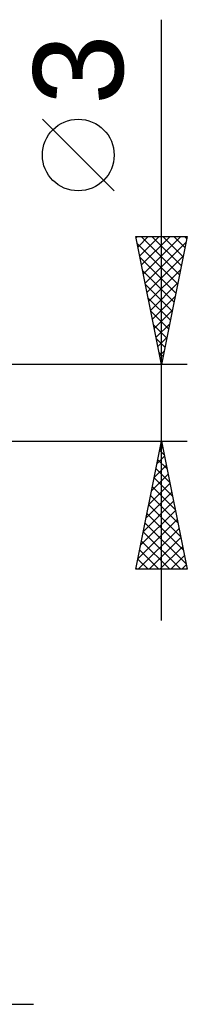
# Model space of a CAD drawing. Header units: millimetres. Extents: x -53 to 76, y -37 to 40.
# Tile 4 of 5: x 32.47 to 39, y -23.5 to 14.97. Entities that reach past the tile are written whole.
import ezdxf
from ezdxf.enums import TextEntityAlignment as Align

# ---------------------------------------------------------------- set-up
doc = ezdxf.new("R2010")
doc.units = ezdxf.units.MM
doc.header["$LTSCALE"] = 4.55
doc.layers.add('2', color=7, linetype='CONTINUOUS')
doc.styles.get("Standard").update_dxf_attribs({"font": 'Monospac821 BT'})

msp = doc.modelspace()

# ---------------------------------------------------------------- linework, layer by layer
at = {"layer": '2', "color": 7, "linetype": 'CONTINUOUS', "lineweight": 25}
for p, q in [((38, -8.5), (38, 14.975)), ((36.15, 8.287), (33.35, 11.088)), ((38, 1.5), (37, 6.5)), ((37, 6.5), (39, 6.5)), ((37.009, 6.453), (37.057, 6.5)), ((37.056, 6.219), (38.629, 4.646)), ((37.08, 6.099), (37.481, 6.5)), ((37.151, 5.746), (37.905, 6.5)), ((37.199, 6.5), (38.7, 4.999)), ((37.222, 5.392), (38.33, 6.5)), ((37.292, 5.038), (38.754, 6.5)), ((37.363, 4.685), (38.955, 6.277)), ((37.623, 6.5), (38.771, 5.353)), ((39, 6.5), (38, 1.5)), ((38.048, 6.5), (38.841, 5.706)), ((38.472, 6.5), (38.912, 6.06)), ((38.896, 6.5), (38.983, 6.414)), ((37.162, 5.688), (38.558, 4.292)), ((37.434, 4.331), (38.849, 5.747)), ((37.268, 5.158), (38.488, 3.939)), ((37.504, 3.978), (38.743, 5.217)), ((37.374, 4.628), (38.417, 3.585)), ((37.575, 3.624), (38.637, 4.686)), ((37.481, 4.097), (38.346, 3.232)), ((37.646, 3.271), (38.531, 4.156)), ((37.587, 3.567), (38.276, 2.878)), ((37.717, 2.917), (38.425, 3.626)), ((37.787, 2.564), (38.319, 3.095)), ((37.693, 3.037), (38.205, 2.524)), ((37.799, 2.506), (38.134, 2.171)), ((37.858, 2.21), (38.213, 2.565)), ((37.905, 1.976), (38.063, 1.817)), ((37.929, 1.856), (38.107, 2.035)), ((39, 1.5), (26, 1.5)), ((37.999, 1.503), (38.001, 1.504)), ((26, -1.5), (39, -1.5)), ((37, -6.5), (38, -1.5)), ((37.998, -1.511), (38.003, -1.517)), ((38, -1.5), (39, -6.5)), ((37.927, -1.865), (38.109, -2.047)), ((37.933, -1.836), (38.045, -1.724)), ((37.827, -2.366), (38.115, -2.077)), ((37.856, -2.218), (38.215, -2.577)), ((37.721, -2.896), (38.186, -2.431)), ((37.786, -2.572), (38.322, -3.108)), ((37.615, -3.427), (38.257, -2.785)), ((37.715, -2.925), (38.428, -3.638)), ((37.509, -3.957), (38.328, -3.138)), ((37.644, -3.279), (38.534, -4.168)), ((37.296, -5.018), (38.469, -3.845)), ((37.403, -4.487), (38.398, -3.492)), ((37.574, -3.632), (38.64, -4.699)), ((37.19, -5.548), (38.54, -4.199)), ((37.503, -3.986), (38.746, -5.229)), ((37.084, -6.078), (38.61, -4.552)), ((37.432, -4.34), (38.852, -5.759)), ((37.087, -6.5), (38.681, -4.906)), ((37.361, -4.693), (38.958, -6.29)), ((37.291, -5.047), (38.744, -6.5)), ((37.511, -6.5), (38.752, -5.259)), ((37.149, -5.754), (37.896, -6.5)), ((37.22, -5.4), (38.32, -6.5)), ((37.936, -6.5), (38.823, -5.613)), ((37.079, -6.107), (37.471, -6.5)), ((38.36, -6.5), (38.893, -5.966)), ((39, -6.5), (37, -6.5)), ((37.008, -6.461), (37.047, -6.5)), ((38.784, -6.5), (38.964, -6.32)), ((10, -23.5), (33, -23.5))]:
    msp.add_line(p, q, dxfattribs=at)
msp.add_circle((34.75, 9.687), 1.4, dxfattribs=at)

# ---------------------------------------------------------------- texts
msp.add_text('3', height=3.5, rotation=90, dxfattribs=at).set_placement((36.5, 13.012), align=Align.CENTER)

doc.saveas('drawing.dxf')
